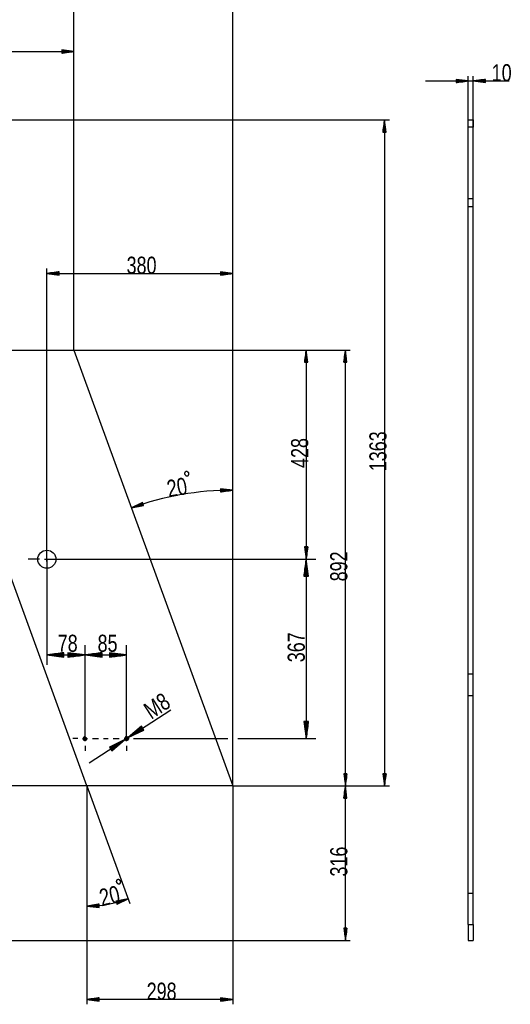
# Model space of a CAD drawing. Header units: millimetres. Extents: x -6 to 1189, y -6 to 841.
# Tile 15 of 23: x 537 to 637, y 534 to 735. Entities that reach past the tile are written whole.
import ezdxf

# ---------------------------------------------------------------- set-up
doc = ezdxf.new("R2010")
doc.units = ezdxf.units.MM
doc.layers.add('201', color=7, linetype='Continuous')
doc.styles.add('SEACAD_Arial', font='arial.ttf', dxfattribs={"width": 0.75})

msp = doc.modelspace()

# ---------------------------------------------------------------- linework, layer by layer
at = {"layer": '201', "color": 7, "linetype": 'Continuous'}
for p, q in [((580.36, 578.42), (580.36, 778.07)), ((547.9, 667.62), (547.9, 767.2)), ((547.9, 667.62), (547.9, 767.2)), ((580.36, 578.42), (580.36, 767.2)), ((547.9, 667.62), (547.9, 729.7)), ((502.12, 728.7), (547.9, 728.7)), ((547.9, 728.7), (545.4, 729.03)), ((545.4, 729.03), (545.4, 728.37)), ((545.4, 729), (545.58, 729)), ((545.4, 729), (545.58, 729)), ((545.4, 728.95), (545.97, 728.95)), ((545.4, 728.9), (546.35, 728.9)), ((545.4, 728.85), (546.74, 728.85)), ((545.4, 728.8), (547.12, 728.8)), ((545.4, 728.75), (547.51, 728.75)), ((545.4, 728.37), (547.9, 728.7)), ((545.4, 728.7), (547.9, 728.7)), ((545.4, 728.7), (547.9, 728.7)), ((545.4, 728.65), (547.51, 728.65)), ((545.4, 728.6), (547.12, 728.6)), ((545.4, 728.55), (546.74, 728.55)), ((545.4, 728.49), (546.35, 728.49)), ((545.4, 728.44), (545.97, 728.44)), ((545.4, 728.39), (545.58, 728.39)), ((545.4, 728.39), (545.58, 728.39)), ((628.49, 696.98), (628.49, 723.67)), ((629.49, 696.98), (629.49, 723.67)), ((619.74, 722.67), (636.81, 722.67)), ((628.49, 722.67), (625.99, 723)), ((625.99, 723), (625.99, 722.34)), ((625.99, 722.97), (626.18, 722.97)), ((625.99, 722.97), (626.18, 722.97)), ((625.99, 722.92), (626.57, 722.92)), ((625.99, 722.87), (626.95, 722.87)), ((625.99, 722.82), (627.34, 722.82)), ((625.99, 722.77), (627.72, 722.77)), ((625.99, 722.72), (628.11, 722.72)), ((625.99, 722.34), (628.49, 722.67)), ((625.99, 722.67), (628.49, 722.67)), ((625.99, 722.67), (628.49, 722.67)), ((625.99, 722.62), (628.11, 722.62)), ((625.99, 722.56), (627.72, 722.56)), ((625.99, 722.51), (627.34, 722.51)), ((625.99, 722.46), (626.95, 722.46)), ((625.99, 722.41), (626.57, 722.41)), ((625.99, 722.36), (626.18, 722.36)), ((625.99, 722.36), (626.18, 722.36)), ((631.99, 723), (629.49, 722.67)), ((629.49, 722.67), (631.99, 722.34)), ((631.99, 722.67), (629.49, 722.67)), ((631.99, 722.67), (629.49, 722.67)), ((631.99, 722.72), (629.88, 722.72)), ((631.99, 722.62), (629.88, 722.62)), ((631.99, 722.77), (630.27, 722.77)), ((631.99, 722.56), (630.27, 722.56)), ((631.99, 722.82), (630.65, 722.82)), ((631.99, 722.51), (630.65, 722.51)), ((631.99, 722.87), (631.04, 722.87)), ((631.99, 722.46), (631.04, 722.46)), ((631.99, 722.92), (631.42, 722.92)), ((631.99, 722.41), (631.42, 722.41)), ((631.99, 722.97), (631.81, 722.97)), ((631.99, 722.97), (631.81, 722.97)), ((631.99, 722.36), (631.81, 722.36)), ((631.99, 722.36), (631.81, 722.36)), ((631.99, 722.34), (631.99, 723)), ((267.96, 714.72), (612.36, 714.72)), ((611.36, 714.72), (611.03, 712.22)), ((611.16, 712.22), (611.16, 713.18)), ((611.21, 712.22), (611.21, 713.56)), ((611.26, 712.22), (611.26, 713.95)), ((611.31, 712.22), (611.31, 714.33)), ((611.36, 714.72), (611.36, 578.42)), ((611.69, 712.22), (611.36, 714.72)), ((611.36, 712.22), (611.36, 714.72)), ((611.36, 712.22), (611.36, 714.72)), ((611.41, 712.22), (611.41, 714.33)), ((611.46, 712.22), (611.46, 713.95)), ((611.51, 712.22), (611.51, 713.56)), ((611.57, 712.22), (611.57, 713.18)), ((628.49, 714.72), (629.49, 714.72)), ((628.49, 713.22), (628.49, 714.72)), ((629.49, 713.22), (628.49, 713.22)), ((628.49, 698.61), (628.49, 713.22)), ((629.49, 714.72), (629.49, 713.22)), ((629.49, 698.61), (629.49, 713.22)), ((611.03, 712.22), (611.69, 712.22)), ((611.06, 712.22), (611.06, 712.41)), ((611.06, 712.22), (611.06, 712.41)), ((611.11, 712.22), (611.11, 712.79)), ((611.62, 712.22), (611.62, 712.79)), ((611.67, 712.22), (611.67, 712.41)), ((611.67, 712.22), (611.67, 712.41)), ((628.49, 698.61), (629.49, 698.61)), ((628.49, 696.98), (628.49, 698.61)), ((629.49, 696.98), (629.49, 698.61)), ((628.49, 601.36), (628.49, 696.98)), ((628.49, 696.98), (629.49, 696.98)), ((629.49, 601.36), (629.49, 696.98)), ((542.36, 624.82), (542.36, 684.28)), ((544.86, 683.61), (542.36, 683.28)), ((542.36, 683.28), (580.36, 683.28)), ((542.36, 683.28), (544.86, 682.95)), ((544.86, 683.28), (542.36, 683.28)), ((544.86, 683.28), (542.36, 683.28)), ((544.86, 683.33), (542.75, 683.33)), ((544.86, 683.23), (542.75, 683.23)), ((544.86, 683.38), (543.13, 683.38)), ((544.86, 683.18), (543.13, 683.18)), ((544.86, 683.44), (543.52, 683.44)), ((544.86, 683.13), (543.52, 683.13)), ((544.86, 683.49), (543.91, 683.49)), ((544.86, 683.08), (543.91, 683.08)), ((544.86, 683.54), (544.29, 683.54)), ((544.86, 683.03), (544.29, 683.03)), ((544.86, 683.59), (544.68, 683.59)), ((544.86, 683.59), (544.68, 683.59)), ((544.86, 682.98), (544.68, 682.98)), ((544.86, 682.98), (544.68, 682.98)), ((544.86, 682.95), (544.86, 683.61)), ((580.36, 683.28), (577.86, 683.61)), ((577.86, 683.61), (577.86, 682.95)), ((577.86, 683.59), (578.05, 683.59)), ((577.86, 683.59), (578.05, 683.59)), ((577.86, 683.54), (578.43, 683.54)), ((577.86, 683.49), (578.82, 683.49)), ((577.86, 683.44), (579.2, 683.44)), ((577.86, 683.38), (579.59, 683.38)), ((577.86, 683.33), (579.98, 683.33)), ((577.86, 682.95), (580.36, 683.28)), ((577.86, 683.28), (580.36, 683.28)), ((577.86, 683.28), (580.36, 683.28)), ((577.86, 683.23), (579.98, 683.23)), ((577.86, 683.18), (579.59, 683.18)), ((577.86, 683.13), (579.2, 683.13)), ((577.86, 683.08), (578.82, 683.08)), ((577.86, 683.03), (578.43, 683.03)), ((577.86, 682.98), (578.05, 682.98)), ((577.86, 682.98), (578.05, 682.98)), ((580.36, 578.42), (580.36, 684.28)), ((495.86, 667.62), (547.9, 667.62)), ((547.9, 667.62), (604.36, 667.62)), ((547.9, 667.62), (596.36, 667.62)), ((547.9, 667.62), (580.36, 578.42)), ((595.36, 667.62), (595.03, 665.12)), ((595.26, 665.12), (595.26, 666.85)), ((595.31, 665.12), (595.31, 667.23)), ((595.36, 667.62), (595.36, 624.82)), ((595.69, 665.12), (595.36, 667.62)), ((595.36, 665.12), (595.36, 667.62)), ((595.36, 665.12), (595.36, 667.62)), ((595.41, 665.12), (595.41, 667.23)), ((595.46, 665.12), (595.46, 666.85)), ((603.36, 667.62), (603.03, 665.12)), ((603.26, 665.12), (603.26, 666.85)), ((603.31, 665.12), (603.31, 667.23)), ((603.36, 578.42), (603.36, 667.62)), ((603.69, 665.12), (603.36, 667.62)), ((603.36, 665.12), (603.36, 667.62)), ((603.36, 665.12), (603.36, 667.62)), ((603.41, 665.12), (603.41, 667.23)), ((603.46, 665.12), (603.46, 666.85)), ((595.03, 665.12), (595.69, 665.12)), ((595.06, 665.12), (595.06, 665.31)), ((595.06, 665.12), (595.06, 665.31)), ((595.11, 665.12), (595.11, 665.69)), ((595.16, 665.12), (595.16, 666.08)), ((595.21, 665.12), (595.21, 666.46)), ((595.51, 665.12), (595.51, 666.46)), ((595.57, 665.12), (595.57, 666.08)), ((595.62, 665.12), (595.62, 665.69)), ((595.67, 665.12), (595.67, 665.31)), ((595.67, 665.12), (595.67, 665.31)), ((603.03, 665.12), (603.69, 665.12)), ((603.06, 665.12), (603.06, 665.31)), ((603.06, 665.12), (603.06, 665.31)), ((603.11, 665.12), (603.11, 665.69)), ((603.16, 665.12), (603.16, 666.08)), ((603.21, 665.12), (603.21, 666.46)), ((603.51, 665.12), (603.51, 666.46)), ((603.57, 665.12), (603.57, 666.08)), ((603.62, 665.12), (603.62, 665.69)), ((603.67, 665.12), (603.67, 665.31)), ((603.67, 665.12), (603.67, 665.31)), ((580.36, 638.95), (577.86, 639.25)), ((577.86, 639.25), (577.87, 638.59)), ((577.86, 639.22), (578.04, 639.23)), ((577.86, 639.22), (578.04, 639.23)), ((577.86, 639.17), (578.43, 639.18)), ((577.86, 639.12), (578.82, 639.13)), ((577.86, 639.07), (579.2, 639.09)), ((577.86, 639.02), (579.59, 639.04)), ((577.86, 638.97), (579.98, 638.99)), ((577.86, 638.92), (580.36, 638.95)), ((577.86, 638.92), (580.36, 638.95)), ((577.86, 638.87), (579.98, 638.89)), ((577.86, 638.82), (579.59, 638.84)), ((577.86, 638.77), (579.21, 638.78)), ((577.86, 638.72), (578.82, 638.73)), ((577.86, 638.67), (578.44, 638.67)), ((577.87, 638.59), (580.36, 638.95)), ((577.87, 638.62), (578.05, 638.62)), ((577.87, 638.62), (578.05, 638.62)), ((580.36, 578.42), (580.36, 639.95)), ((550.56, 578.42), (529.19, 637.13)), ((561.91, 636.44), (559.66, 635.3)), ((559.66, 635.3), (562.13, 635.82)), ((562, 636.17), (560.01, 635.47)), ((562.04, 636.08), (560.04, 635.38)), ((561.99, 636.22), (560.36, 635.65)), ((562.05, 636.03), (560.42, 635.46)), ((561.97, 636.27), (560.7, 635.82)), ((562.07, 635.98), (560.8, 635.54)), ((561.95, 636.32), (561.05, 636)), ((562.09, 635.93), (561.18, 635.62)), ((561.93, 636.37), (561.4, 636.18)), ((562.1, 635.89), (561.57, 635.7)), ((561.92, 636.41), (561.74, 636.35)), ((561.92, 636.41), (561.74, 636.35)), ((562.13, 635.82), (561.91, 636.44)), ((562.12, 635.84), (561.95, 635.78)), ((562.12, 635.84), (561.95, 635.78)), ((542.36, 626.32), (542.36, 628.67)), ((595.69, 627.32), (595.03, 627.32)), ((595.03, 627.32), (595.36, 624.82)), ((595.06, 627.32), (595.06, 627.14)), ((595.06, 627.32), (595.06, 627.14)), ((595.11, 627.32), (595.11, 626.75)), ((595.16, 627.32), (595.16, 626.36)), ((595.21, 627.32), (595.21, 625.98)), ((595.26, 627.32), (595.26, 625.59)), ((595.31, 627.32), (595.31, 625.21)), ((595.36, 624.82), (595.69, 627.32)), ((595.36, 627.32), (595.36, 624.82)), ((595.36, 627.32), (595.36, 624.82)), ((595.41, 627.32), (595.41, 625.21)), ((595.46, 627.32), (595.46, 625.59)), ((595.51, 627.32), (595.51, 625.98)), ((595.57, 627.32), (595.57, 626.36)), ((595.62, 627.32), (595.62, 626.75)), ((595.67, 627.32), (595.67, 627.14)), ((595.67, 627.32), (595.67, 627.14)), ((540.86, 624.82), (538.51, 624.82)), ((541.86, 624.82), (542.86, 624.82)), ((542.36, 624.32), (542.36, 625.32)), ((542.36, 624.82), (596.36, 624.82)), ((542.36, 624.82), (579.36, 624.82)), ((542.36, 624.82), (542.36, 603.23)), ((543.86, 624.82), (546.21, 624.82)), ((581.36, 624.82), (597.36, 624.82)), ((595.36, 624.82), (594.9, 621.32)), ((595.36, 624.82), (595.36, 588.12)), ((595.82, 621.32), (595.36, 624.82)), ((595.36, 621.32), (595.36, 624.82)), ((595.36, 621.32), (595.36, 624.82)), ((542.36, 623.32), (542.36, 620.97)), ((595.06, 621.32), (595.06, 622.51)), ((595.11, 621.32), (595.11, 622.89)), ((595.16, 621.32), (595.16, 623.28)), ((595.21, 621.32), (595.21, 623.66)), ((595.26, 621.32), (595.26, 624.05)), ((595.31, 621.32), (595.31, 624.43)), ((595.41, 621.32), (595.41, 624.43)), ((595.46, 621.32), (595.46, 624.05)), ((595.51, 621.32), (595.51, 623.66)), ((595.57, 621.32), (595.57, 623.28)), ((595.62, 621.32), (595.62, 622.89)), ((595.67, 621.32), (595.67, 622.51)), ((594.9, 621.32), (594.9, 621.35)), ((594.9, 621.32), (594.9, 621.35)), ((594.9, 621.32), (595.82, 621.32)), ((594.96, 621.32), (594.96, 621.73)), ((595.01, 621.32), (595.01, 622.12)), ((595.72, 621.32), (595.72, 622.12)), ((595.77, 621.32), (595.77, 621.73)), ((595.82, 621.32), (595.82, 621.35)), ((595.82, 621.32), (595.82, 621.35)), ((550.16, 588.12), (550.16, 607.23)), ((550.16, 588.12), (550.16, 607.23)), ((558.66, 588.12), (558.66, 607.23)), ((545.86, 605.69), (542.36, 605.23)), ((542.36, 605.23), (550.16, 605.23)), ((542.36, 605.23), (545.86, 604.77)), ((545.86, 605.23), (542.36, 605.23)), ((545.86, 605.23), (542.36, 605.23)), ((545.86, 605.28), (542.75, 605.28)), ((545.86, 605.18), (542.75, 605.18)), ((545.86, 605.33), (543.13, 605.33)), ((545.86, 605.13), (543.13, 605.13)), ((545.86, 605.39), (543.52, 605.39)), ((545.86, 605.08), (543.52, 605.08)), ((545.86, 605.44), (543.91, 605.44)), ((545.86, 605.03), (543.91, 605.03)), ((545.86, 605.49), (544.29, 605.49)), ((545.86, 604.98), (544.29, 604.98)), ((545.86, 605.54), (544.68, 605.54)), ((545.86, 604.93), (544.68, 604.93)), ((545.86, 605.59), (545.06, 605.59)), ((545.86, 604.88), (545.06, 604.88)), ((545.86, 605.64), (545.45, 605.64)), ((545.86, 604.83), (545.45, 604.83)), ((545.86, 605.69), (545.83, 605.69)), ((545.86, 605.69), (545.83, 605.69)), ((545.86, 604.78), (545.83, 604.78)), ((545.86, 604.78), (545.83, 604.78)), ((545.86, 604.77), (545.86, 605.69)), ((550.16, 605.23), (546.66, 605.69)), ((546.66, 605.69), (546.66, 604.77)), ((546.66, 605.69), (546.69, 605.69)), ((546.66, 605.69), (546.69, 605.69)), ((546.66, 605.64), (547.08, 605.64)), ((546.66, 605.59), (547.46, 605.59)), ((546.66, 605.54), (547.85, 605.54)), ((546.66, 605.49), (548.23, 605.49)), ((546.66, 605.44), (548.62, 605.44)), ((546.66, 605.39), (549, 605.39)), ((546.66, 605.33), (549.39, 605.33)), ((546.66, 605.28), (549.78, 605.28)), ((546.66, 604.77), (550.16, 605.23)), ((546.66, 605.23), (550.16, 605.23)), ((546.66, 605.23), (550.16, 605.23)), ((546.66, 605.18), (549.78, 605.18)), ((546.66, 605.13), (549.39, 605.13)), ((546.66, 605.08), (549, 605.08)), ((546.66, 605.03), (548.62, 605.03)), ((546.66, 604.98), (548.23, 604.98)), ((546.66, 604.93), (547.85, 604.93)), ((546.66, 604.88), (547.46, 604.88)), ((546.66, 604.83), (547.08, 604.83)), ((546.66, 604.78), (546.69, 604.78)), ((546.66, 604.78), (546.69, 604.78)), ((553.66, 605.69), (550.16, 605.23)), ((550.16, 605.23), (558.66, 605.23)), ((550.16, 605.23), (553.66, 604.77)), ((553.66, 605.23), (550.16, 605.23)), ((553.66, 605.23), (550.16, 605.23)), ((553.66, 605.28), (550.55, 605.28)), ((553.66, 605.18), (550.55, 605.18)), ((553.66, 605.33), (550.93, 605.33)), ((553.66, 605.13), (550.93, 605.13)), ((553.66, 605.39), (551.32, 605.39)), ((553.66, 605.08), (551.32, 605.08)), ((553.66, 605.44), (551.71, 605.44)), ((553.66, 605.03), (551.71, 605.03)), ((553.66, 605.49), (552.09, 605.49)), ((553.66, 604.98), (552.09, 604.98)), ((553.66, 605.54), (552.48, 605.54)), ((553.66, 604.93), (552.48, 604.93)), ((553.66, 605.59), (552.86, 605.59)), ((553.66, 604.88), (552.86, 604.88)), ((553.66, 605.64), (553.25, 605.64)), ((553.66, 604.83), (553.25, 604.83)), ((553.66, 605.69), (553.63, 605.69)), ((553.66, 605.69), (553.63, 605.69)), ((553.66, 604.78), (553.63, 604.78)), ((553.66, 604.78), (553.63, 604.78)), ((553.66, 604.77), (553.66, 605.69)), ((558.66, 605.23), (555.16, 605.69)), ((555.16, 605.69), (555.16, 604.77)), ((555.16, 605.69), (555.19, 605.69)), ((555.16, 605.69), (555.19, 605.69)), ((555.16, 605.64), (555.58, 605.64)), ((555.16, 605.59), (555.96, 605.59)), ((555.16, 605.54), (556.35, 605.54)), ((555.16, 605.49), (556.73, 605.49)), ((555.16, 605.44), (557.12, 605.44)), ((555.16, 605.39), (557.5, 605.39)), ((555.16, 605.33), (557.89, 605.33)), ((555.16, 605.28), (558.28, 605.28)), ((555.16, 604.77), (558.66, 605.23)), ((555.16, 605.23), (558.66, 605.23)), ((555.16, 605.23), (558.66, 605.23)), ((555.16, 605.18), (558.28, 605.18)), ((555.16, 605.13), (557.89, 605.13)), ((555.16, 605.08), (557.5, 605.08)), ((555.16, 605.03), (557.12, 605.03)), ((555.16, 604.98), (556.73, 604.98)), ((555.16, 604.93), (556.35, 604.93)), ((555.16, 604.88), (555.96, 604.88)), ((555.16, 604.83), (555.58, 604.83)), ((555.16, 604.78), (555.19, 604.78)), ((555.16, 604.78), (555.19, 604.78)), ((628.49, 601.36), (629.49, 601.36)), ((628.49, 596.96), (629.49, 596.96)), ((628.49, 556.52), (628.49, 596.96)), ((629.49, 556.52), (629.49, 596.96)), ((550.99, 583.13), (567.71, 594.01)), ((550.16, 589.62), (550.16, 590.62)), ((558.66, 589.62), (558.66, 590.62)), ((561.68, 590.63), (559, 588.34)), ((561.9, 590.29), (559.29, 588.59)), ((561.88, 590.33), (559.59, 588.84)), ((561.85, 590.38), (559.88, 589.1)), ((561.82, 590.42), (560.18, 589.35)), ((561.79, 590.46), (560.48, 589.6)), ((561.76, 590.5), (560.77, 589.86)), ((561.74, 590.55), (561.07, 590.11)), ((561.71, 590.59), (561.36, 590.36)), ((561.68, 590.63), (561.66, 590.62)), ((561.68, 590.63), (561.66, 590.62)), ((562.18, 589.86), (561.68, 590.63)), ((595.82, 591.62), (594.9, 591.62)), ((594.9, 591.62), (595.36, 588.12)), ((594.9, 591.62), (594.9, 591.59)), ((594.9, 591.62), (594.9, 591.59)), ((594.96, 591.62), (594.96, 591.21)), ((595.01, 591.62), (595.01, 590.82)), ((595.06, 591.62), (595.06, 590.44)), ((595.11, 591.62), (595.11, 590.05)), ((595.16, 591.62), (595.16, 589.66)), ((595.21, 591.62), (595.21, 589.28)), ((595.26, 591.62), (595.26, 588.89)), ((595.31, 591.62), (595.31, 588.51)), ((595.36, 588.12), (595.82, 591.62)), ((595.36, 591.62), (595.36, 588.12)), ((595.36, 591.62), (595.36, 588.12)), ((595.41, 591.62), (595.41, 588.51)), ((595.46, 591.62), (595.46, 588.89)), ((595.51, 591.62), (595.51, 589.28)), ((595.57, 591.62), (595.57, 589.66)), ((595.62, 591.62), (595.62, 590.05)), ((595.67, 591.62), (595.67, 590.44)), ((595.72, 591.62), (595.72, 590.82)), ((595.77, 591.62), (595.77, 591.21)), ((595.82, 591.62), (595.82, 591.59)), ((595.82, 591.62), (595.82, 591.59)), ((550.16, 587.62), (550.16, 588.62)), ((558.66, 587.62), (558.66, 588.62)), ((561.93, 590.25), (559, 588.34)), ((561.93, 590.25), (559, 588.34)), ((559, 588.34), (562.18, 589.86)), ((561.96, 590.2), (559.35, 588.51)), ((561.99, 590.16), (559.7, 588.67)), ((562.01, 590.12), (560.05, 588.84)), ((562.04, 590.08), (560.4, 589.01)), ((562.07, 590.03), (560.75, 589.18)), ((562.1, 589.99), (561.1, 589.35)), ((562.12, 589.95), (561.46, 589.51)), ((562.15, 589.91), (561.81, 589.68)), ((562.18, 589.86), (562.16, 589.85)), ((562.18, 589.86), (562.16, 589.85)), ((548.66, 588.12), (547.66, 588.12)), ((549.66, 588.12), (550.66, 588.12)), ((550.16, 586.62), (550.16, 585.62)), ((551.66, 588.12), (552.91, 588.12)), ((553.91, 588.12), (554.91, 588.12)), ((558.33, 587.9), (555.14, 586.38)), ((555.14, 586.38), (555.17, 586.39)), ((555.14, 586.38), (555.17, 586.39)), ((555.14, 586.38), (555.64, 585.61)), ((555.17, 586.33), (555.52, 586.56)), ((555.2, 586.29), (555.87, 586.73)), ((555.23, 586.25), (556.22, 586.9)), ((555.25, 586.21), (556.57, 587.06)), ((555.28, 586.16), (556.92, 587.23)), ((555.31, 586.12), (557.27, 587.4)), ((555.34, 586.08), (557.62, 587.57)), ((555.37, 586.04), (557.98, 587.73)), ((555.39, 585.99), (558.33, 587.9)), ((555.39, 585.99), (558.33, 587.9)), ((555.42, 585.95), (558.03, 587.65)), ((555.45, 585.91), (557.74, 587.4)), ((555.48, 585.87), (557.44, 587.14)), ((555.5, 585.82), (557.14, 586.89)), ((555.53, 585.78), (556.85, 586.64)), ((555.56, 585.74), (556.55, 586.38)), ((555.64, 585.61), (558.33, 587.9)), ((555.91, 588.12), (557.16, 588.12)), ((558.16, 588.12), (559.16, 588.12)), ((558.66, 586.62), (558.66, 585.62)), ((560.06, 588.12), (579.36, 588.12)), ((560.16, 588.12), (561.16, 588.12)), ((581.36, 588.12), (597.36, 588.12)), ((555.59, 585.7), (556.26, 586.13)), ((555.61, 585.65), (555.96, 585.88)), ((555.64, 585.61), (555.67, 585.63)), ((555.64, 585.61), (555.67, 585.63)), ((603.69, 580.92), (603.03, 580.92)), ((603.03, 580.92), (603.36, 578.42)), ((603.06, 580.92), (603.06, 580.74)), ((603.06, 580.92), (603.06, 580.74)), ((603.11, 580.92), (603.11, 580.35)), ((603.16, 580.92), (603.16, 579.96)), ((603.21, 580.92), (603.21, 579.58)), ((603.26, 580.92), (603.26, 579.19)), ((603.31, 580.92), (603.31, 578.81)), ((603.36, 578.42), (603.69, 580.92)), ((603.36, 580.92), (603.36, 578.42)), ((603.36, 580.92), (603.36, 578.42)), ((603.41, 580.92), (603.41, 578.81)), ((603.46, 580.92), (603.46, 579.19)), ((603.51, 580.92), (603.51, 579.58)), ((603.57, 580.92), (603.57, 579.96)), ((603.62, 580.92), (603.62, 580.35)), ((603.67, 580.92), (603.67, 580.74)), ((603.67, 580.92), (603.67, 580.74)), ((611.69, 580.92), (611.03, 580.92)), ((611.03, 580.92), (611.36, 578.42)), ((611.06, 580.92), (611.06, 580.74)), ((611.06, 580.92), (611.06, 580.74)), ((611.11, 580.92), (611.11, 580.35)), ((611.16, 580.92), (611.16, 579.96)), ((611.21, 580.92), (611.21, 579.58)), ((611.26, 580.92), (611.26, 579.19)), ((611.31, 580.92), (611.31, 578.81)), ((611.36, 578.42), (611.69, 580.92)), ((611.36, 580.92), (611.36, 578.42)), ((611.36, 580.92), (611.36, 578.42)), ((611.41, 580.92), (611.41, 578.81)), ((611.46, 580.92), (611.46, 579.19)), ((611.51, 580.92), (611.51, 579.58)), ((611.57, 580.92), (611.57, 579.96)), ((611.62, 580.92), (611.62, 580.35)), ((611.67, 580.92), (611.67, 580.74)), ((611.67, 580.92), (611.67, 580.74)), ((550.56, 578.42), (498.78, 578.42)), ((550.56, 578.42), (550.56, 552.85)), ((550.56, 578.42), (559.31, 554.4)), ((550.56, 578.42), (550.56, 533.75)), ((580.36, 578.42), (550.56, 578.42)), ((580.36, 578.42), (604.36, 578.42)), ((580.36, 578.42), (612.36, 578.42)), ((580.36, 578.42), (580.36, 533.75)), ((580.36, 578.42), (604.36, 578.42)), ((603.36, 578.42), (603.03, 575.92)), ((603.36, 546.82), (603.36, 578.42)), ((603.69, 575.92), (603.36, 578.42)), ((603.36, 575.92), (603.36, 578.42)), ((603.36, 575.92), (603.36, 578.42)), ((603.11, 575.92), (603.11, 576.49)), ((603.16, 575.92), (603.16, 576.88)), ((603.21, 575.92), (603.21, 577.26)), ((603.26, 575.92), (603.26, 577.65)), ((603.31, 575.92), (603.31, 578.03)), ((603.41, 575.92), (603.41, 578.03)), ((603.46, 575.92), (603.46, 577.65)), ((603.51, 575.92), (603.51, 577.26)), ((603.57, 575.92), (603.57, 576.88)), ((603.62, 575.92), (603.62, 576.49)), ((603.03, 575.92), (603.69, 575.92)), ((603.06, 575.92), (603.06, 576.11)), ((603.06, 575.92), (603.06, 576.11)), ((603.67, 575.92), (603.67, 576.11)), ((603.67, 575.92), (603.67, 576.11)), ((628.49, 556.52), (629.49, 556.52)), ((553.05, 554.25), (550.56, 553.85)), ((553.06, 554.02), (551.33, 553.98)), ((553.06, 554.07), (551.72, 554.04)), ((553.06, 554.12), (552.1, 554.1)), ((553.05, 554.17), (552.48, 554.16)), ((553.05, 554.22), (552.87, 554.22)), ((553.05, 554.22), (552.87, 554.22)), ((553.07, 553.59), (553.05, 554.25)), ((558.96, 555.34), (556.49, 554.85)), ((556.49, 554.85), (556.7, 554.23)), ((556.5, 554.83), (556.67, 554.89)), ((556.5, 554.83), (556.67, 554.89)), ((556.51, 554.78), (557.05, 554.96)), ((556.53, 554.73), (557.44, 555.04)), ((556.55, 554.68), (557.82, 555.11)), ((556.56, 554.64), (558.2, 555.19)), ((556.58, 554.59), (558.58, 555.26)), ((556.59, 554.54), (558.96, 555.34)), ((556.59, 554.54), (558.96, 555.34)), ((556.61, 554.49), (558.61, 555.16)), ((556.63, 554.44), (558.26, 554.99)), ((556.64, 554.4), (557.92, 554.82)), ((556.66, 554.35), (557.57, 554.65)), ((556.67, 554.3), (557.22, 554.48)), ((556.69, 554.25), (556.87, 554.31)), ((556.69, 554.25), (556.87, 554.31)), ((556.7, 554.23), (558.96, 555.34)), ((553.06, 553.92), (550.56, 553.85)), ((553.06, 553.92), (550.56, 553.85)), ((550.56, 553.85), (553.07, 553.59)), ((553.06, 553.97), (550.95, 553.91)), ((553.06, 553.87), (550.95, 553.81)), ((553.06, 553.82), (551.34, 553.77)), ((553.07, 553.77), (551.72, 553.73)), ((553.07, 553.71), (552.11, 553.69)), ((553.07, 553.66), (552.5, 553.65)), ((553.07, 553.61), (552.88, 553.61)), ((553.07, 553.61), (552.88, 553.61)), ((628.49, 550.1), (629.49, 550.1)), ((628.49, 550.1), (628.49, 546.82)), ((629.49, 550.1), (629.49, 546.82)), ((603.69, 549.32), (603.03, 549.32)), ((603.03, 549.32), (603.36, 546.82)), ((603.06, 549.32), (603.06, 549.14)), ((603.06, 549.32), (603.06, 549.14)), ((603.11, 549.32), (603.11, 548.75)), ((603.16, 549.32), (603.16, 548.36)), ((603.21, 549.32), (603.21, 547.98)), ((603.26, 549.32), (603.26, 547.59)), ((603.31, 549.32), (603.31, 547.21)), ((603.36, 546.82), (603.69, 549.32)), ((603.36, 549.32), (603.36, 546.82)), ((603.36, 549.32), (603.36, 546.82)), ((603.41, 549.32), (603.41, 547.21)), ((603.46, 549.32), (603.46, 547.59)), ((603.51, 549.32), (603.51, 547.98)), ((603.57, 549.32), (603.57, 548.36)), ((603.62, 549.32), (603.62, 548.75)), ((603.67, 549.32), (603.67, 549.14)), ((603.67, 549.32), (603.67, 549.14)), ((400.45, 546.82), (604.36, 546.82)), ((628.49, 546.82), (629.49, 546.82)), ((553.06, 535.08), (550.56, 534.75)), ((580.36, 534.75), (550.56, 534.75)), ((550.56, 534.75), (553.06, 534.42)), ((553.06, 534.75), (550.56, 534.75)), ((553.06, 534.75), (550.56, 534.75)), ((553.06, 534.8), (550.95, 534.8)), ((553.06, 534.7), (550.95, 534.7)), ((553.06, 534.85), (551.33, 534.85)), ((553.06, 534.65), (551.33, 534.65)), ((553.06, 534.9), (551.72, 534.9)), ((553.06, 534.6), (551.72, 534.6)), ((553.06, 534.95), (552.11, 534.95)), ((553.06, 534.55), (552.11, 534.55)), ((553.06, 535), (552.49, 535)), ((553.06, 534.49), (552.49, 534.49)), ((553.06, 535.05), (552.88, 535.05)), ((553.06, 535.05), (552.88, 535.05)), ((553.06, 534.44), (552.88, 534.44)), ((553.06, 534.44), (552.88, 534.44)), ((553.06, 534.42), (553.06, 535.08)), ((580.36, 534.75), (577.86, 535.08)), ((577.86, 535.08), (577.86, 534.42)), ((577.86, 535.05), (578.05, 535.05)), ((577.86, 535.05), (578.05, 535.05)), ((577.86, 535), (578.43, 535)), ((577.86, 534.95), (578.82, 534.95)), ((577.86, 534.9), (579.2, 534.9)), ((577.86, 534.85), (579.59, 534.85)), ((577.86, 534.8), (579.98, 534.8)), ((577.86, 534.42), (580.36, 534.75)), ((577.86, 534.75), (580.36, 534.75)), ((577.86, 534.75), (580.36, 534.75)), ((577.86, 534.7), (579.98, 534.7)), ((577.86, 534.65), (579.59, 534.65)), ((577.86, 534.6), (579.2, 534.6)), ((577.86, 534.55), (578.82, 534.55)), ((577.86, 534.49), (578.43, 534.49)), ((577.86, 534.44), (578.05, 534.44)), ((577.86, 534.44), (578.05, 534.44))]:
    msp.add_line(p, q, dxfattribs=at)
for centre, radius in [((542.36, 624.82), 1.85), ((550.16, 588.12), 0.332), ((558.66, 588.12), 0.332)]:
    msp.add_circle(centre, radius, dxfattribs=at)
for centre, radius, start, end in [((580.36, 578.42), 60.53, 90, 110), ((550.16, 588.12), 0.4, 75, 345), ((558.66, 588.12), 0.4, 75, 345), ((558.66, 588.12), 0.4, 314.3601, 75), ((550.56, 578.42), 24.57, 270, 290)]:
    msp.add_arc(centre, radius, start, end, dxfattribs=at)
for points, knots in [([(570.91, 641.78), (571.16, 641.83), (571.34, 642.23), (571.28, 642.55), (570.98, 642.83), (570.74, 642.79), (570.55, 642.42), (570.61, 642.1), (570.91, 641.78)], [0, 0, 0.086388, 0.240816, 0.356002, 0.500001, 0.586389, 0.730391, 0.845578, 1, 1]), ([(628.49, 596.96), (628.49, 597.38), (628.49, 598.95), (628.49, 601.36)], [0, 0, 0.094476, 0.451987, 1, 1]), ([(629.49, 596.96), (629.49, 597.38), (629.49, 598.95), (629.49, 601.36)], [0, 0, 0.094476, 0.451987, 1, 1]), ([(557, 558.31), (557.24, 558.36), (557.4, 558.77), (557.32, 559.09), (557.01, 559.36), (556.77, 559.3), (556.6, 558.93), (556.68, 558.61), (557, 558.31)], [0, 0, 0.086395, 0.240805, 0.356005, 0.500004, 0.586399, 0.730387, 0.845573, 1, 1]), ([(628.49, 550.1), (628.49, 551.46), (628.49, 553.83), (628.49, 555.57), (628.49, 556.52)], [0, 0, 0.21194, 0.581601, 0.852305, 1, 1]), ([(629.49, 550.1), (629.49, 551.46), (629.49, 553.83), (629.49, 555.57), (629.49, 556.52)], [0, 0, 0.21194, 0.581601, 0.852305, 1, 1])]:
    msp.add_open_spline(points, degree=1, knots=knots, dxfattribs=at)

# ---------------------------------------------------------------- texts
at = {"layer": '201', "char_height": 3.5, "attachment_point": 7, "style": 'SEACAD_Arial'}
for s, insert, width in [('{\\fArial|b0||i0||c0|p34;\\C7;\\H3.5;\\W0.75;10}', (633.27, 722.55), 3.9565), ('{\\fArial|b0||i0||c0|p34;\\C7;\\H3.5;\\W0.75;380}', (558.66, 683.17), 5.9348), ('{\\fArial|b0||i0||c0|p34;\\C7;\\H3.5;\\W0.75;78}', (544.58, 605.82), 3.9565), ('{\\fArial|b0||i0||c0|p34;\\C7;\\H3.5;\\W0.75;85}', (552.73, 605.82), 3.9565), ('{\\fArial|b0||i0||c0|p34;\\C7;\\H3.5;\\W0.75;298}', (562.76, 534.63), 5.9348)]:
    msp.add_mtext(s, dxfattribs=dict(at, insert=insert, width=width))
for s, insert, width, rotation in [('{\\fArial|b0||i0||c0|p34;\\C7;\\H3.5;\\W0.75;428}', (595.82, 643.49), 5.9348, 90), ('{\\fArial|b0||i0||c0|p34;\\C7;\\H3.5;\\W0.75;1363}', (611.82, 642.82), 7.9131, 90), ('{\\fArial|b0||i0||c0|p34;\\C7;\\H3.5;\\W0.75;20}', (567.26, 637.41), 3.9565, 10), ('{\\fArial|b0||i0||c0|p34;\\C7;\\H3.5;\\W0.75;892}', (603.82, 620.29), 5.9348, 90), ('{\\fArial|b0||i0||c0|p34;\\C7;\\H3.5;\\W0.75;367}', (595.12, 603.74), 5.9348, 90), ('{\\fArial|b0||i0||c0|p34;\\C7;\\H3.5;\\W0.75;8}', (566.25, 593.6), 1.9783, 33.0501), ('{\\fArial|b0||i0||c0|p34;\\C7;\\H3.5;\\W0.75;M}', (563.69, 591.94), 2.9674, 33.0501), ('{\\fArial|b0||i0||c0|p34;\\C7;\\H3.5;\\W0.75;316}', (603.82, 559.89), 5.9348, 90), ('{\\fArial|b0||i0||c0|p34;\\C7;\\H3.5;\\W0.75;20}', (553.6, 553.73), 3.9565, 13.1331)]:
    msp.add_mtext(s, dxfattribs=dict(at, insert=insert, width=width, rotation=rotation))

doc.saveas('drawing.dxf')
